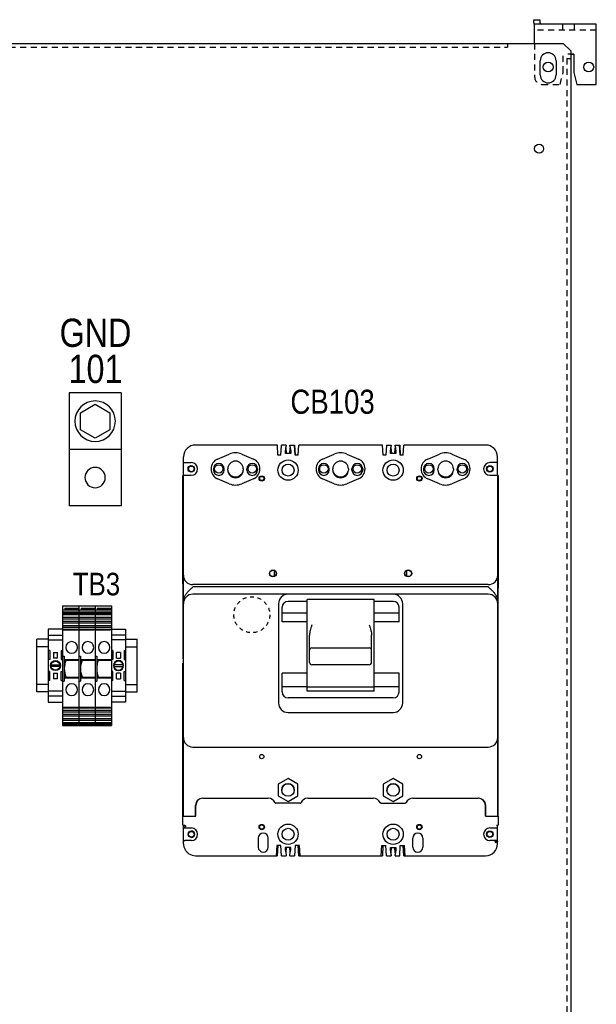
# Model space of a CAD drawing. Header units: inches. Extents: x 614 to 6314, y 704 to 4696.
# Tile 33 of 78: x 2346 to 2729, y 2667 to 3322. Entities that reach past the tile are written whole.
import ezdxf
from ezdxf.enums import TextEntityAlignment as Align

# ---------------------------------------------------------------- set-up
doc = ezdxf.new("R2010")
doc.units = ezdxf.units.IN
doc.header["$MEASUREMENT"] = 0
doc.linetypes.add('HIDDEN', pattern=[0.2, 0.1, -0.1])
doc.linetypes.add('VERDECKT', pattern=[7, 4, -3])
doc.layers.add('PWR_0250HP', color=7, linetype='Continuous')
doc.layers.add('Z_11', color=7, linetype='Continuous')
doc.styles.get("Standard").update_dxf_attribs({"font": 'ARIALN.TTF'})

# ---------------------------------------------------------------- blocks, each defined once
blk = doc.blocks.new('SUBPANEL_FRONT')
for p, q in [((333.5, 13.75), (333.5, 15.75)), ((333.5, 15.75), (337.5, 15.75)), ((337.5, 15.75), (337.5, 13.75)), ((375, 12.75), (334, 12.75)), ((334, 12.37), (334, 12.75)), ((334, 0), (334, 12.37)), ((375, -27.25), (375, 12.75)), ((-316, 0), (353, 0)), ((-316, 0), (316, 0)), ((353, 0), (358, -5)), ((358, -5), (358, -1880)), ((337.75, -21), (337.75, -11.5)), ((348.25, -11.5), (348.25, -21)), ((358, -7.25), (360, -7.25)), ((360, -7.25), (360, -19.25)), ((360, -19.25), (362, -27.25)), ((362, -27.25), (375, -27.25))]:
    blk.add_line(p, q)
at = {"linetype": 'VERDECKT'}
for p, q in [((375, 8.75), (334, 8.75)), ((375, 8.75), (338.5, 8.75)), ((352.5, 12.75), (352.5, 8.75)), ((360.5, 8.75), (360.5, 12.75)), ((316, 0), (316, -2.5)), ((334, 0), (334, -22.25)), ((-316, -2.5), (316, -2.5)), ((360, -7.25), (353, -7.25)), ((353, -19.25), (353, -7.25)), ((355.5, -10), (355.5, -1880)), ((355.5, -10), (358, -10)), ((351, -27.25), (353, -19.25)), ((339, -27.25), (351, -27.25))]:
    blk.add_line(p, q, dxfattribs=at)
for centre, radius in [((343, -15.75), 3.25), ((370, -15.75), 3.25), ((337, -70), 3)]:
    blk.add_circle(centre, radius)
for centre, radius, start, end in [((338.5, 13.75), 5, 180, 205.84193), ((338.5, 13.75), 1, 180, 270), ((343, -11.5), 5.25, 0, 180), ((343, -21), 5.25, 180, 0)]:
    blk.add_arc(centre, radius, start, end)
blk.add_arc((339, -22.25), 5, 180, 270, dxfattribs=at)
blk = doc.blocks.new('GNDTERM')
for p, q in [((428.52, 1337.34), (463.02, 1337.34)), ((428.52, 1337.34), (428.52, 1262.34)), ((463.02, 1337.34), (463.02, 1262.34)), ((428.52, 1299.84), (463.02, 1299.84)), ((428.52, 1262.34), (463.02, 1262.34))]:
    blk.add_line(p, q)
blk.add_lwpolyline([(445.77, 1307.28), (455.57, 1312.94), (455.57, 1324.25), (445.77, 1329.9), (435.98, 1324.25), (435.98, 1312.94)], close=True)
for centre, radius in [((445.77, 1318.59), 13.45), ((445.77, 1281.09), 6.75)]:
    blk.add_circle(centre, radius)
blk = doc.blocks.new('eatonlfrontal')
at = {"color": 4, "linetype": 'Continuous'}
for p, q in [((-444.11, 2330.64), (-498.51, 2330.64)), ((-443.7, 2323.88), (-444.11, 2330.64)), ((-441.74, 2323.88), (-441.34, 2330.64)), ((-438.26, 2330.64), (-441.34, 2330.64)), ((-438.26, 2330.64), (-438.26, 2329.82)), ((-435.72, 2329.82), (-435.72, 2330.64)), ((-435.72, 2330.64), (-432.63, 2330.64)), ((-432.24, 2323.88), (-432.65, 2330.64)), ((-432.63, 2330.64), (-432.22, 2323.88)), ((-430.29, 2323.88), (-429.88, 2330.64)), ((-374.26, 2330.64), (-429.88, 2330.64)), ((-373.85, 2323.88), (-374.26, 2330.64)), ((-371.49, 2330.64), (-371.89, 2323.88)), ((-371.49, 2330.64), (-368.41, 2330.64)), ((-368.41, 2330.64), (-368.41, 2329.82)), ((-365.87, 2329.82), (-365.87, 2330.64)), ((-365.87, 2330.64), (-362.78, 2330.64)), ((-362.39, 2323.88), (-362.8, 2330.64)), ((-362.78, 2330.64), (-362.37, 2323.88)), ((-360.44, 2323.88), (-360.03, 2330.64)), ((-305.63, 2330.64), (-360.03, 2330.64)), ((-483.84, 2321.33), (-476.13, 2324.62)), ((-467.72, 2324.62), (-459.98, 2321.33)), ((-441.74, 2323.88), (-443.7, 2323.88)), ((-438.79, 2326.65), (-438.26, 2329.82)), ((-438.79, 2325.07), (-438.79, 2326.65)), ((-435.2, 2325.07), (-438.79, 2325.07)), ((-438.43, 2328.79), (-438.16, 2325.07)), ((-435.8, 2325.07), (-435.54, 2328.68)), ((-435.72, 2329.82), (-435.2, 2326.65)), ((-435.2, 2326.65), (-435.2, 2325.07)), ((-430.29, 2323.88), (-432.24, 2323.88)), ((-414.01, 2321.33), (-406.27, 2324.62)), ((-397.87, 2324.62), (-390.13, 2321.33)), ((-371.89, 2323.88), (-373.85, 2323.88)), ((-368.94, 2326.65), (-368.41, 2329.82)), ((-368.94, 2325.07), (-368.94, 2326.65)), ((-365.35, 2325.07), (-368.94, 2325.07)), ((-368.58, 2328.79), (-368.31, 2325.07)), ((-365.95, 2325.07), (-365.69, 2328.68)), ((-365.87, 2329.82), (-365.35, 2326.65)), ((-365.35, 2326.65), (-365.35, 2325.07)), ((-360.44, 2323.88), (-362.39, 2323.88)), ((-344.16, 2321.33), (-336.42, 2324.62)), ((-328.01, 2324.62), (-320.3, 2321.33)), ((-506.44, 2310.32), (-506.44, 2322.71)), ((-506.44, 2318.95), (-501.31, 2318.95)), ((-297.7, 2318.95), (-302.86, 2318.95)), ((-297.7, 2310.32), (-297.7, 2322.71)), ((-486.61, 2314.76), (-486.61, 2314)), ((-479.48, 2314), (-479.48, 2314.76)), ((-477.08, 2314), (-477.08, 2314.76)), ((-466.76, 2314.76), (-466.76, 2314)), ((-464.36, 2314), (-464.36, 2314.76)), ((-457.23, 2314.76), (-457.23, 2314)), ((-416.76, 2314.76), (-416.76, 2314)), ((-409.63, 2314), (-409.63, 2314.76)), ((-407.23, 2314), (-407.23, 2314.76)), ((-396.91, 2314.76), (-396.91, 2314)), ((-394.51, 2314), (-394.51, 2314.76)), ((-387.38, 2314.76), (-387.38, 2314)), ((-346.91, 2314.76), (-346.91, 2314)), ((-339.78, 2314), (-339.78, 2314.76)), ((-337.38, 2314), (-337.38, 2314.76)), ((-327.06, 2314.76), (-327.06, 2314)), ((-324.66, 2314), (-324.66, 2314.76)), ((-317.53, 2314.76), (-317.53, 2314)), ((-506.84, 2304.23), (-506.84, 2310.32)), ((-506.84, 2310.32), (-506.59, 2310.32)), ((-506.84, 2301.45), (-506.84, 2304.23)), ((-506.84, 2304.23), (-506.59, 2304.23)), ((-506.59, 2083.93), (-506.59, 2310.32)), ((-506.59, 2310.32), (-506.44, 2310.32)), ((-506.44, 2310.57), (-501.31, 2310.57)), ((-476.13, 2304.9), (-483.84, 2308.2)), ((-459.98, 2308.19), (-467.72, 2304.9)), ((-436.58, 2307.22), (-437.09, 2307.22)), ((-406.27, 2304.9), (-414.01, 2308.19)), ((-390.13, 2308.19), (-397.87, 2304.9)), ((-366.73, 2307.22), (-367.24, 2307.22)), ((-336.42, 2304.9), (-344.16, 2308.19)), ((-320.3, 2308.2), (-328.01, 2304.9)), ((-302.86, 2310.57), (-297.7, 2310.57)), ((-297.7, 2310.32), (-297.55, 2310.32)), ((-297.55, 2083.93), (-297.55, 2310.32)), ((-297.29, 2310.32), (-297.55, 2310.32)), ((-297.55, 2307.02), (-297.29, 2307.02)), ((-297.29, 2310.32), (-297.29, 2307.02)), ((-297.29, 2307.02), (-297.29, 2235.39)), ((-506.84, 2238.25), (-506.84, 2301.45)), ((-445.94, 2243.24), (-445.94, 2247.35)), ((-358.2, 2247.35), (-358.2, 2243.24)), ((-506.84, 2238.25), (-506.84, 2235.39)), ((-506.84, 2238.25), (-506.59, 2238.25)), ((-506.84, 2235.39), (-506.84, 2188.55)), ((-506.84, 2235.39), (-506.59, 2235.39)), ((-303.9, 2237.8), (-500.24, 2237.8)), ((-303.9, 2236.26), (-500.24, 2236.26)), ((-297.29, 2235.39), (-297.55, 2235.39)), ((-297.29, 2188.55), (-297.29, 2235.39)), ((-303.9, 2231.45), (-500.24, 2231.45)), ((-424.29, 2226.7), (-436.99, 2226.7)), ((-424.29, 2167.01), (-424.29, 2227.84)), ((-379.84, 2227.84), (-424.29, 2227.84)), ((-379.84, 2167.01), (-379.84, 2227.84)), ((-367.14, 2226.7), (-379.84, 2226.7)), ((-297.29, 2226.27), (-297.55, 2226.27)), ((-443.34, 2225.1), (-443.34, 2159.21)), ((-440.96, 2213.16), (-440.96, 2222.74)), ((-440.96, 2219.16), (-424.29, 2219.16)), ((-379.84, 2219.16), (-363.18, 2219.16)), ((-363.18, 2213.16), (-363.18, 2222.74)), ((-360.79, 2159.21), (-360.79, 2225.1)), ((-297.55, 2223.09), (-297.29, 2223.09)), ((-424.29, 2213.16), (-440.96, 2213.16)), ((-363.18, 2213.16), (-379.84, 2213.16)), ((-422.71, 2186.14), (-422.71, 2204.27)), ((-381.43, 2186.14), (-381.43, 2204.27)), ((-421.13, 2195.79), (-383.01, 2195.79)), ((-297.29, 2083.93), (-297.29, 2188.55)), ((-506.84, 2077.91), (-506.84, 2185.68)), ((-383.01, 2184.56), (-421.13, 2184.56)), ((-440.96, 2166.48), (-440.96, 2179.02)), ((-424.29, 2179.02), (-440.96, 2179.02)), ((-363.18, 2179.02), (-379.84, 2179.02)), ((-363.18, 2166.48), (-363.18, 2179.02)), ((-440.96, 2170.06), (-424.29, 2170.06)), ((-379.84, 2169.54), (-424.29, 2169.54)), ((-379.84, 2167.01), (-424.29, 2167.01)), ((-379.84, 2170.06), (-363.18, 2170.06)), ((-367.14, 2162.51), (-436.99, 2162.51)), ((-436.99, 2152.86), (-367.14, 2152.86)), ((-500.24, 2129.85), (-303.9, 2129.85)), ((-436.99, 2108.84), (-443.55, 2105.06)), ((-430.44, 2105.06), (-436.99, 2108.84)), ((-367.14, 2108.84), (-373.7, 2105.06)), ((-360.59, 2105.06), (-367.14, 2108.84)), ((-443.55, 2105.06), (-443.55, 2097.49)), ((-430.44, 2097.49), (-430.44, 2105.06)), ((-373.7, 2105.06), (-373.7, 2097.49)), ((-360.59, 2097.49), (-360.59, 2105.06)), ((-493.53, 2095.84), (-450.1, 2095.84)), ((-443.55, 2097.49), (-436.99, 2093.71)), ((-436.99, 2093.71), (-430.44, 2097.49)), ((-423.89, 2095.84), (-380.25, 2095.84)), ((-373.7, 2097.49), (-367.14, 2093.71)), ((-367.14, 2093.71), (-360.59, 2097.49)), ((-354.04, 2095.84), (-310.6, 2095.84)), ((-498.51, 2083.93), (-498.51, 2091.06)), ((-498.31, 2088.3), (-498.51, 2088.3)), ((-498.51, 2088.17), (-498.31, 2088.17)), ((-498.31, 2083.93), (-498.31, 2091.06)), ((-497.32, 2094.15), (-497.32, 2093.91)), ((-428.99, 2092.46), (-445, 2092.46)), ((-375.15, 2092.46), (-359.14, 2092.46)), ((-306.82, 2093.91), (-306.82, 2094.24)), ((-305.83, 2091.06), (-305.83, 2083.93)), ((-305.63, 2088.3), (-305.83, 2088.3)), ((-305.83, 2088.17), (-305.63, 2088.17)), ((-305.63, 2083.93), (-305.63, 2091.06)), ((-506.84, 2083.93), (-506.61, 2083.93)), ((-506.59, 2083.93), (-506.03, 2083.93)), ((-506.03, 2083.93), (-498.31, 2083.93)), ((-498.31, 2086.03), (-498.51, 2086.03)), ((-498.51, 2085.93), (-498.31, 2085.93)), ((-305.63, 2086.03), (-305.83, 2086.03)), ((-305.83, 2085.93), (-305.63, 2085.93)), ((-305.83, 2083.93), (-298.11, 2083.93)), ((-298.11, 2083.93), (-297.55, 2083.93)), ((-297.55, 2083.93), (-297.29, 2083.93)), ((-297.29, 2083.93), (-297.29, 2077.91)), ((-506.84, 2077.91), (-505.63, 2077.91)), ((-506.44, 2065.51), (-506.44, 2077.91)), ((-505.63, 2076.84), (-505.63, 2076.03)), ((-505.63, 2076.03), (-501.28, 2076.03)), ((-302.86, 2076.03), (-298.51, 2076.03)), ((-298.51, 2077.91), (-297.29, 2077.91)), ((-297.7, 2065.51), (-297.7, 2077.91)), ((-456.81, 2069.3), (-456.81, 2063.33)), ((-450.1, 2063.33), (-450.1, 2069.3)), ((-354.04, 2063.33), (-354.04, 2069.3)), ((-347.33, 2069.3), (-347.33, 2063.33)), ((-501.28, 2067.7), (-505.63, 2067.7)), ((-444.54, 2064.34), (-444.94, 2057.59)), ((-441.77, 2064.34), (-444.54, 2064.34)), ((-443.73, 2064.34), (-444.13, 2057.59)), ((-441.36, 2057.59), (-441.77, 2064.34)), ((-435.22, 2063.15), (-438.8, 2063.15)), ((-438.8, 2063.15), (-438.8, 2061.57)), ((-438.19, 2063.15), (-438.45, 2059.52)), ((-435.56, 2059.45), (-435.83, 2063.15)), ((-435.22, 2061.57), (-435.22, 2063.15)), ((-432.22, 2064.34), (-432.63, 2057.59)), ((-429.45, 2064.34), (-432.22, 2064.34)), ((-429.88, 2057.59), (-430.29, 2064.34)), ((-429.04, 2057.59), (-429.45, 2064.34)), ((-375.09, 2057.59), (-374.69, 2064.34)), ((-374.69, 2064.34), (-371.92, 2064.34)), ((-373.88, 2064.34), (-374.28, 2057.59)), ((-371.51, 2057.59), (-371.92, 2064.34)), ((-368.92, 2063.15), (-365.34, 2063.15)), ((-368.92, 2061.52), (-368.92, 2063.15)), ((-368.34, 2063.15), (-368.6, 2059.55)), ((-365.7, 2059.41), (-365.98, 2063.15)), ((-365.34, 2063.15), (-365.34, 2061.52)), ((-362.78, 2057.59), (-362.37, 2064.34)), ((-362.37, 2064.34), (-359.6, 2064.34)), ((-360.03, 2057.59), (-360.44, 2064.34)), ((-359.19, 2057.59), (-359.6, 2064.34)), ((-298.51, 2067.7), (-302.86, 2067.7)), ((-298.51, 2066.88), (-298.51, 2067.7)), ((-498.51, 2057.59), (-444.13, 2057.59)), ((-441.36, 2057.59), (-438.26, 2057.59)), ((-438.8, 2061.57), (-438.26, 2058.4)), ((-438.26, 2058.4), (-438.26, 2057.59)), ((-435.72, 2058.4), (-435.22, 2061.57)), ((-435.72, 2057.59), (-435.72, 2058.4)), ((-435.72, 2057.59), (-432.63, 2057.59)), ((-429.88, 2057.59), (-374.28, 2057.59)), ((-371.51, 2057.59), (-368.41, 2057.59)), ((-368.41, 2058.4), (-368.92, 2061.52)), ((-368.41, 2058.4), (-368.41, 2057.59)), ((-365.34, 2061.52), (-365.87, 2058.4)), ((-365.87, 2057.59), (-365.87, 2058.4)), ((-365.87, 2057.59), (-362.78, 2057.59)), ((-360.03, 2057.59), (-305.63, 2057.59))]:
    blk.add_line(p, q, dxfattribs=at)
for points in [[(-506.44, 2076.84), (-506.38, 2076.53), (-506.2, 2076.27), (-505.94, 2076.09), (-505.63, 2076.03)], [(-297.7, 2066.88), (-297.76, 2067.19), (-297.94, 2067.46), (-298.2, 2067.63), (-298.51, 2067.7)]]:
    blk.add_lwpolyline(points, dxfattribs=at)
for centre, radius in [((-483.04, 2314.76), 2.78), ((-460.82, 2314.76), 2.78), ((-436.99, 2313.95), 6.74), ((-436.99, 2313.95), 3.98), ((-413.19, 2314.76), 2.78), ((-390.97, 2314.76), 2.78), ((-367.14, 2313.95), 6.74), ((-367.14, 2313.95), 3.98), ((-343.34, 2314.76), 2.78), ((-321.12, 2314.76), 2.78), ((-501.31, 2314.76), 2.16), ((-501.31, 2314.76), 1.85), ((-302.86, 2314.76), 2.16), ((-302.86, 2314.76), 1.85), ((-454.44, 2308.39), 1.78), ((-454.44, 2308.39), 1.4), ((-349.67, 2308.39), 1.78), ((-349.67, 2308.39), 1.4), ((-447, 2245.29), 2.35), ((-447, 2245.29), 2.16), ((-357.14, 2245.29), 2.35), ((-357.14, 2245.29), 2.16), ((-454.44, 2123.5), 1.4), ((-349.67, 2123.5), 1.4), ((-436.99, 2101.27), 4.17), ((-367.14, 2101.27), 4.17), ((-454.44, 2076.64), 1.78), ((-454.44, 2076.64), 1.4), ((-436.99, 2071.86), 6.74), ((-436.99, 2071.86), 3.98), ((-367.14, 2071.86), 6.74), ((-367.14, 2071.86), 3.98), ((-349.69, 2076.64), 1.78), ((-349.69, 2076.64), 1.4), ((-501.28, 2071.86), 2.16), ((-501.31, 2071.86), 1.85), ((-302.86, 2071.86), 2.16), ((-302.86, 2071.86), 1.85), ((-298.51, 2066.88), 0.813)]:
    blk.add_circle(centre, radius, dxfattribs=at)
at = {"color": 1, "linetype": 'HIDDEN', "ltscale": 25.1}
blk.add_circle((-461.09, 2217.77), 11.95, dxfattribs=at)
at = {"color": 4, "linetype": 'Continuous'}
for centre, radius, start, end in [((-498.51, 2322.71), 7.92, 90, 180), ((-305.63, 2322.71), 7.92, 0, 90), ((-471.92, 2314.76), 10.72, 66.94176, 113.1262), ((-402.07, 2314.76), 10.72, 66.94176, 113.05824), ((-332.22, 2314.76), 10.72, 66.8738, 113.05824), ((-501.31, 2314.76), 4.19, 270, 90), ((-481.04, 2314.76), 7.14, 113.1262, 246.8738), ((-483.04, 2314.76), 3.57, 0, 180), ((-471.92, 2314.76), 5.16, 0, 180), ((-460.79, 2314.76), 3.57, 0, 180), ((-462.78, 2314.76), 7.14, 293.05824, 66.94176), ((-411.21, 2314.76), 7.14, 113.05824, 246.94176), ((-413.19, 2314.76), 3.57, 0, 180), ((-402.07, 2314.76), 5.16, 0, 180), ((-390.94, 2314.76), 3.57, 0, 180), ((-392.93, 2314.76), 7.14, 293.05824, 66.94176), ((-341.36, 2314.76), 7.14, 113.05824, 246.94176), ((-343.34, 2314.76), 3.57, 0, 180), ((-332.22, 2314.76), 5.16, 0, 180), ((-321.09, 2314.76), 3.57, 0, 180), ((-323.1, 2314.76), 7.14, 293.1262, 66.8738), ((-302.86, 2314.76), 4.19, 90, 270), ((-483.04, 2314), 3.57, 180, 0), ((-471.92, 2314), 5.16, 180, 0), ((-471.94, 2314.76), 5.36, 200.50391, 342.48208), ((-460.79, 2314), 3.57, 180, 0), ((-413.19, 2314), 3.57, 180, 0), ((-402.07, 2314), 5.16, 180, 0), ((-402.09, 2314.76), 5.36, 200.50391, 342.48208), ((-390.94, 2314), 3.57, 180, 0), ((-343.34, 2314), 3.57, 180, 0), ((-332.22, 2314), 5.16, 180, 0), ((-332.24, 2314.76), 5.36, 200.50391, 342.48208), ((-321.09, 2314), 3.57, 180, 0), ((-471.92, 2314.76), 10.72, 246.8738, 293.05824), ((-402.07, 2314.76), 10.72, 246.94176, 293.05824), ((-332.22, 2314.76), 10.72, 246.94176, 293.1262), ((-500.24, 2244.15), 6.35, 180, 270), ((-303.9, 2244.15), 6.35, 270, 0), ((-500.24, 2225.1), 6.35, 90, 180), ((-436.99, 2225.1), 6.35, 90, 180), ((-436.99, 2222.74), 3.96, 90, 180), ((-367.14, 2225.1), 6.35, 0, 90), ((-367.14, 2222.74), 3.96, 0, 90), ((-303.9, 2225.1), 6.35, 0, 90), ((-421.13, 2194.21), 1.57, 90, 180), ((-383.01, 2194.21), 1.57, 0, 90), ((-421.13, 2186.14), 1.57, 180, 270), ((-383.01, 2186.14), 1.57, 270, 0), ((-436.99, 2166.48), 3.96, 180, 270), ((-367.14, 2166.48), 3.96, 270, 0), ((-436.99, 2159.21), 6.35, 180, 270), ((-367.14, 2159.21), 6.35, 270, 0), ((-500.24, 2136.2), 6.35, 180, 270), ((-303.9, 2136.2), 6.35, 270, 0), ((-436.99, 2101.22), 4.17, 0.3497, 179.6503), ((-367.14, 2101.22), 4.17, 0.3497, 179.6503), ((-493.74, 2091.06), 4.78, 90, 180), ((-493.53, 2091.06), 4.78, 90, 180), ((-450.1, 2091.06), 4.78, 22.94879, 90), ((-423.89, 2091.06), 4.78, 90, 157.05121), ((-380.25, 2091.06), 4.78, 22.90477, 90), ((-354.04, 2091.06), 4.78, 90, 157.09523), ((-310.6, 2091.06), 4.78, 0, 90), ((-310.4, 2091.06), 4.78, 0, 90), ((-445, 2093.22), 0.762, 202.94879, 270), ((-428.99, 2093.22), 0.762, 270, 337.05121), ((-505.63, 2076.84), 0.813, 0, 180), ((-501.28, 2071.86), 4.17, 270, 90), ((-302.86, 2071.86), 4.17, 90, 270), ((-298.51, 2076.84), 0.813, 270, 0), ((-501.31, 2071.86), 2.16, 270.33054, 89.66956), ((-453.45, 2069.3), 3.35, 0, 180), ((-350.69, 2069.3), 3.35, 0, 180), ((-505.63, 2066.88), 0.813, 90, 180), ((-498.51, 2065.51), 7.92, 180, 193.17872), ((-498.51, 2065.51), 7.92, 193.17872, 193.9519), ((-498.51, 2065.51), 7.92, 193.9519, 209.37981), ((-453.45, 2063.33), 3.35, 180, 0), ((-350.69, 2063.33), 3.35, 180, 0), ((-305.63, 2065.51), 7.92, 270, 0), ((-498.51, 2065.51), 7.92, 209.37981, 211.46637), ((-498.51, 2065.51), 7.92, 211.46637, 220.45878), ((-498.51, 2065.51), 7.92, 220.45878, 222.22601), ((-498.51, 2065.51), 7.92, 222.22601, 227.77399), ((-498.51, 2065.51), 7.92, 227.77399, 230.60944), ((-498.51, 2065.51), 7.92, 230.60944, 232.45834), ((-498.51, 2065.51), 7.92, 232.45834, 232.52846), ((-498.51, 2065.51), 7.92, 232.52846, 236.62358), ((-498.51, 2065.51), 7.92, 236.62358, 270)]:
    blk.add_arc(centre, radius, start, end, dxfattribs=at)
for points in [[(-506.59, 2226.18), (-506.52, 2227.22), (-506.33, 2228.23), (-506.03, 2229.18), (-505.63, 2230.09), (-505.17, 2230.95), (-504.64, 2231.75), (-504.06, 2232.5), (-503.45, 2233.21), (-502.82, 2233.88), (-502.16, 2234.51), (-501.51, 2235.11), (-500.85, 2235.69), (-500.26, 2236.27)], [(-303.92, 2236.25), (-302.49, 2234.98), (-301.08, 2233.63), (-299.76, 2232.11), (-298.64, 2230.36), (-297.85, 2228.38), (-297.55, 2226.18)], [(-421.13, 2210.99), (-421.75, 2209.12), (-422.25, 2207.38), (-422.59, 2205.76), (-422.71, 2204.27)], [(-383.01, 2210.99), (-382.39, 2209.12), (-381.88, 2207.38), (-381.55, 2205.76), (-381.43, 2204.27)], [(-375.44, 2092.52), (-375.68, 2092.68), (-375.85, 2092.92)], [(-375.15, 2092.46), (-375.44, 2092.52)], [(-358.85, 2092.52), (-359.14, 2092.46)], [(-358.61, 2092.68), (-358.85, 2092.52)], [(-358.44, 2092.92), (-358.61, 2092.68)]]:
    blk.add_spline(points, degree=3, dxfattribs=at)
blk = doc.blocks.new('TERMINAL_BLOCK_PHOENIX_ENS')
at = {"color": 7}
for p, q in [((0.374, 1.913), (0, 1.913)), ((0, 1.754), (0.374, 1.754)), ((0, 1.629), (0.374, 1.629)), ((0.039, 1.35), (0.039, 1.114)), ((0.132, 1.299), (0.132, 1.293)), ((0.132, 1.299), (0.242, 1.299)), ((0.132, 1.293), (0.132, 1.293)), ((0.132, 1.293), (0.132, 1.16)), ((0.132, 1.293), (0.132, 1.293)), ((0.242, 1.293), (0.242, 1.299)), ((0.242, 1.293), (0.242, 1.293)), ((0.242, 1.293), (0.242, 1.293)), ((0.242, 1.16), (0.242, 1.293)), ((0.335, 1.35), (0.335, 1.114)), ((0.132, 1.16), (0.132, 1.154)), ((0.132, 1.16), (0.132, 1.16)), ((0.242, 1.154), (0.132, 1.154)), ((0.242, 1.16), (0.242, 1.16)), ((0.242, 1.154), (0.242, 1.16)), ((0.039, 0.563), (0.039, 0.799)), ((0.335, 0.563), (0.335, 0.799)), ((0.132, 0.76), (0.132, 0.753)), ((0.132, 0.76), (0.242, 0.76)), ((0.132, 0.753), (0.132, 0.621)), ((0.132, 0.753), (0.132, 0.753)), ((0.132, 0.621), (0.132, 0.621)), ((0.132, 0.621), (0.132, 0.621)), ((0.132, 0.621), (0.132, 0.614)), ((0.242, 0.614), (0.132, 0.614)), ((0.242, 0.753), (0.242, 0.76)), ((0.242, 0.621), (0.242, 0.753)), ((0.242, 0.753), (0.242, 0.753)), ((0.242, 0.621), (0.242, 0.621)), ((0.242, 0.621), (0.242, 0.621)), ((0.242, 0.614), (0.242, 0.621)), ((0.374, 0.285), (0, 0.285)), ((0.374, 0.159), (0, 0.159)), ((0, 0), (0.374, 0))]:
    blk.add_line(p, q, dxfattribs=at)
at = {"layer": 'Z_11', "color": 7}
for p, q in [((0, 1.913), (0, 0)), ((0.374, 1.913), (0.374, 0)), ((0.039, 1.35), (0, 1.35)), ((0.335, 1.35), (0.374, 1.35)), ((0.039, 1.114), (0, 1.114)), ((0.335, 1.114), (0.374, 1.114)), ((0.039, 0.799), (0, 0.799)), ((0.071, 0.976), (0.303, 0.976)), ((0.303, 0.937), (0.071, 0.937)), ((0.335, 0.799), (0.374, 0.799)), ((0.039, 0.563), (0, 0.563)), ((0.335, 0.563), (0.374, 0.563))]:
    blk.add_line(p, q, dxfattribs=at)
for radius in [0.132, 0.118]:
    blk.add_circle((0.187, 0.957), radius, dxfattribs=at)
blk = doc.blocks.new('BTWP4')
for p, q in [((-12.19, 6), (32.01, 6)), ((-12.19, 6), (-12.19, 0)), ((-11.29, 5.2), (-11.29, 0)), ((-11.29, 5.2), (-10.69, 5.2)), ((-10.86, 4.9), (-10.86, 0.2)), ((-10.69, 6), (-10.69, 0)), ((-9.99, 6), (-9.99, 0)), ((-9.78, 6), (-9.78, 0)), ((-9.36, 6), (-9.36, 0)), ((-8.95, 6), (-8.95, 0)), ((-8, 6), (-8, 0)), ((-7.4, 6), (-7.4, 0)), ((-6.45, 6), (-6.45, 0)), ((-5.85, 6), (-5.85, 0)), ((-4.9, 6), (-4.9, 0)), ((-4.3, 6), (-4.3, 0)), ((-3.51, 6), (-3.51, 0)), ((-3.28, 5.7), (-3.28, 0.3)), ((6.41, 6), (6.41, 5.4)), ((6.41, 5.4), (15.61, 5.4)), ((7.61, 5.4), (7.61, 0)), ((7.86, 5.4), (7.86, 0)), ((14.16, 5.4), (14.16, 0)), ((14.41, 5.4), (14.41, 0)), ((15.61, 6), (15.61, 5.4)), ((25.3, 5.7), (25.3, 0.3)), ((25.53, 6), (25.53, 0)), ((26.33, 6), (26.33, 0)), ((26.93, 6), (26.93, 0)), ((27.88, 6), (27.88, 0)), ((28.48, 6), (28.48, 0)), ((29.43, 6), (29.43, 0)), ((30.03, 6), (30.03, 0)), ((30.98, 6), (30.98, 0)), ((31.39, 6), (31.39, 0)), ((31.81, 6), (31.81, 0)), ((32.01, 6), (32.01, 0)), ((-12.19, 0), (32.01, 0))]:
    blk.add_line(p, q)
for centre in [(3.21, 2.65), (18.81, 2.65)]:
    blk.add_circle(centre, 2.15)
blk.add_arc((11.01, -4.05), 9.3, 70.1916, 109.8084)
blk = doc.blocks.new('TB3')
for p, q in [((-11682.91, 13457.53), (-11690.49, 13457.53)), ((-11690.49, 13422.53), (-11690.49, 13457.53)), ((-11682.91, 13452.53), (-11690.49, 13452.53)), ((-11631.51, 13457.53), (-11623.92, 13457.53)), ((-11631.51, 13452.53), (-11623.92, 13452.53)), ((-11623.92, 13422.53), (-11623.92, 13457.53)), ((-11682.91, 13427.53), (-11690.49, 13427.53)), ((-11631.51, 13427.53), (-11623.92, 13427.53)), ((-11682.91, 13422.53), (-11690.49, 13422.53)), ((-11631.51, 13422.53), (-11623.92, 13422.53))]:
    blk.add_line(p, q)
at = {"xscale": -1.7999964, "yscale": 1.7999964, "zscale": 1.7999964, "rotation": 90}
for p in [(-11662.61, 13457.87), (-11651.81, 13457.87), (-11641.01, 13457.87)]:
    blk.add_blockref('BTWP4', p, dxfattribs=at)
at = {"yscale": 25.40000000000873, "zscale": 25.40000000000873}
for p, xscale in [((-11682.91, 13415.73), 25.40000000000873), ((-11631.51, 13415.73), -25.40000000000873)]:
    blk.add_blockref('TERMINAL_BLOCK_PHOENIX_ENS', p, dxfattribs=dict(at, xscale=xscale))

msp = doc.modelspace()

# ---------------------------------------------------------------- block references
for name, p in [('SUBPANEL_FRONT', (2354.078, 3305.962)), ('TB3', (14047.71, -10547.714))]:
    msp.add_blockref(name, p)
at = {"ltscale": 25.1}
msp.add_blockref('eatonlfrontal', (2961.151, 708.323), dxfattribs=at)
at = {"layer": 'PWR_0250HP', "xscale": -1}
msp.add_blockref('GNDTERM', (2841.702, 1736.21), dxfattribs=at)

# ---------------------------------------------------------------- texts
at = {"insert": (2396.803, 2946.404), "char_height": 15, "width": 89.24608, "attachment_point": 5}
msp.add_mtext('TB3', dxfattribs=at)
at = {"layer": 'PWR_0250HP', "lineweight": 15}
for s, height, p in [('GND', 18.75, (2396.156, 3113.561)), ('101', 18.75, (2396.156, 3089.571)), ('CB103', 16, (2553.766, 3067.741))]:
    msp.add_text(s, height=height, dxfattribs=at).set_placement(p, align=Align.MIDDLE)

doc.saveas('drawing.dxf')
